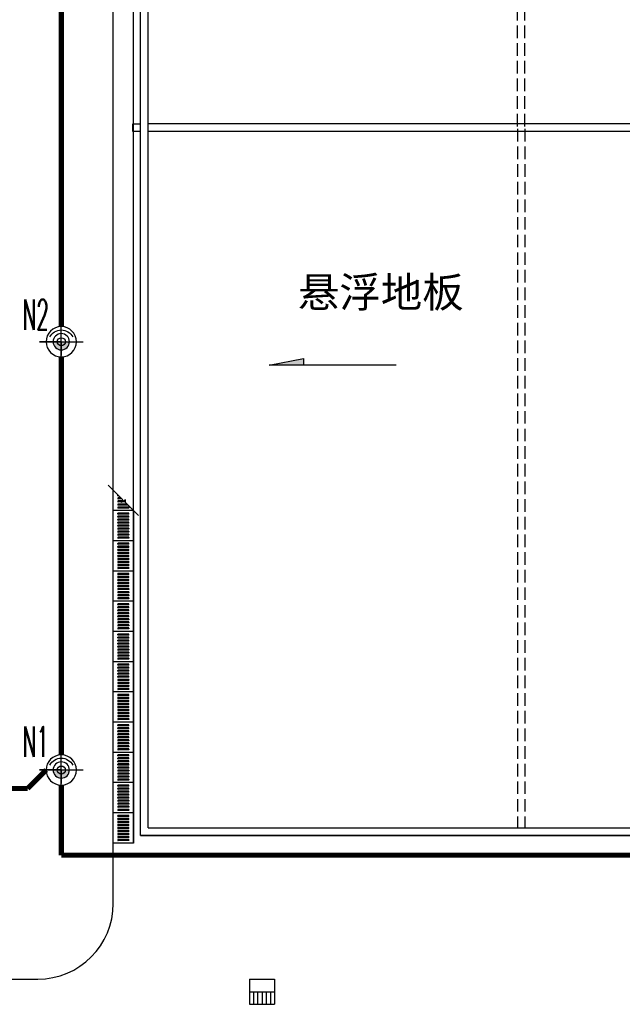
# Model space of a CAD drawing. Extents: x -345179 to -55199, y 109828 to 309166.
# Tile 26 of 30: x -103669 to -91717, y 237304 to 256846. Entities that reach past the tile are written whole.
import ezdxf
from ezdxf.enums import TextEntityAlignment as Align

# ---------------------------------------------------------------- set-up
doc = ezdxf.new("R2010")
doc.units = 0
doc.header["$LTSCALE"] = 1000
doc.header["$MEASUREMENT"] = 0
doc.linetypes.add('DASH', pattern=[0.35, 0.25, -0.1])
doc.layers.get('0').update_dxf_attribs({"color": 252})
for name, color, linetype in [('A乔木图例', 252, 'Continuous'), ('PUB_DIM', 252, 'Continuous'), ('TEL_TEXT', 7, 'Continuous'), ('WIRE-照明', 1, 'Continuous'), ('体育设施', 252, 'Continuous'), ('图层1', 252, 'Continuous'), ('植物$0$灌木字', 252, 'Continuous'), ('灯', 3, 'Continuous')]:
    doc.layers.add(name, color=color, linetype=linetype)
doc.styles.add('_TEL_DIM', font='SIMPLEX.shx', dxfattribs={"width": 0.6, "height": 3.5, "bigfont": 'HZTXT.shx'})
doc.styles.add('黑体字', font='simhei_1.ttf')

# ---------------------------------------------------------------- blocks, each defined once
blk = doc.blocks.new('A$C63707C13')
at = {"layer": '灯'}
h = blk.add_hatch(color=256, dxfattribs=at)
h.paths.add_polyline_path([(453, 453), (622, 453, 0.414214), (453, 622)])
h.paths.add_polyline_path([(453, 284, 0.414214), (622, 453), (453, 453)])
for p, q in [((453, 453), (453, 906)), ((453, 906), (453, 0)), ((906, 453), (0, 453)), ((453, 453), (736, 453))]:
    blk.add_line(p, q, dxfattribs=at)
for radius in [315, 169]:
    blk.add_circle((453, 453), radius, dxfattribs=at)
for start, end in [(116.8318, 180), (180, 243.1682)]:
    blk.add_arc((473, 453), 266, start, end, dxfattribs=at)

msp = doc.modelspace()

# ---------------------------------------------------------------- hatches: boundary and pattern name
at = {"layer": 'PUB_DIM'}
msp.add_hatch(color=256, dxfattribs=at).paths.add_polyline_path([(-98040, 249992), (-98040, 250121), (-98721, 249992)])

# ---------------------------------------------------------------- linework, layer by layer
for p, q in [((-101812, 240504), (-101812, 269449)), ((-101412, 240504), (-101412, 269449)), ((-101912, 247605), (-101622, 247315)), ((-101722, 247399), (-101722, 247409)), ((-101722, 247349), (-101722, 247339)), ((-101722, 247349), (-101722, 247339)), ((-101722, 247289), (-101722, 247279)), ((-101722, 247229), (-101722, 247219)), ((-101701, 247394), (-101717, 247394)), ((-101661, 247354), (-101717, 247354)), ((-101661, 247354), (-101717, 247354)), ((-101641, 247334), (-101717, 247334)), ((-101641, 247334), (-101717, 247334)), ((-101632, 247294), (-101717, 247294)), ((-101642, 247274), (-101717, 247274)), ((-101541, 247234), (-101717, 247234)), ((-101521, 247214), (-101717, 247214)), ((-101647, 247265), (-101622, 247315)), ((-101572, 247315), (-101647, 247265)), ((-101572, 247274), (-101632, 247274)), ((-101572, 247294), (-101602, 247294)), ((-101572, 247265), (-101572, 247315)), ((-101572, 247265), (-101312, 247005)), ((-101412, 247104), (-101812, 247104)), ((-101812, 246504), (-101812, 247104)), ((-101722, 247169), (-101722, 247159)), ((-101722, 247039), (-101722, 247049)), ((-101507, 247174), (-101717, 247174)), ((-101507, 247154), (-101717, 247154)), ((-101507, 247054), (-101717, 247054)), ((-101507, 247034), (-101717, 247034)), ((-101502, 247169), (-101502, 247159)), ((-101502, 247039), (-101502, 247049)), ((-101412, 247104), (-101412, 246504)), ((-101722, 246979), (-101722, 246989)), ((-101722, 246919), (-101722, 246929)), ((-101722, 246859), (-101722, 246869)), ((-101722, 246859), (-101722, 246869)), ((-101507, 246994), (-101717, 246994)), ((-101507, 246974), (-101717, 246974)), ((-101507, 246934), (-101717, 246934)), ((-101507, 246914), (-101717, 246914)), ((-101507, 246874), (-101717, 246874)), ((-101507, 246874), (-101717, 246874)), ((-101507, 246854), (-101717, 246854)), ((-101507, 246854), (-101717, 246854)), ((-101502, 246979), (-101502, 246989)), ((-101502, 246919), (-101502, 246929)), ((-101502, 246859), (-101502, 246869)), ((-101502, 246859), (-101502, 246869)), ((-101722, 246799), (-101722, 246809)), ((-101722, 246749), (-101722, 246739)), ((-101722, 246749), (-101722, 246739)), ((-101722, 246689), (-101722, 246679)), ((-101722, 246629), (-101722, 246619)), ((-101507, 246814), (-101717, 246814)), ((-101507, 246794), (-101717, 246794)), ((-101507, 246754), (-101717, 246754)), ((-101507, 246754), (-101717, 246754)), ((-101507, 246734), (-101717, 246734)), ((-101507, 246734), (-101717, 246734)), ((-101507, 246694), (-101717, 246694)), ((-101507, 246674), (-101717, 246674)), ((-101507, 246634), (-101717, 246634)), ((-101502, 246799), (-101502, 246809)), ((-101502, 246749), (-101502, 246739)), ((-101502, 246749), (-101502, 246739)), ((-101502, 246689), (-101502, 246679)), ((-101502, 246629), (-101502, 246619)), ((-101412, 246504), (-101812, 246504)), ((-101412, 246504), (-101812, 246504)), ((-101412, 246504), (-101812, 246504)), ((-101812, 245904), (-101812, 246504)), ((-101722, 246569), (-101722, 246559)), ((-101722, 246439), (-101722, 246449)), ((-101507, 246614), (-101717, 246614)), ((-101507, 246574), (-101717, 246574)), ((-101507, 246554), (-101717, 246554)), ((-101507, 246454), (-101717, 246454)), ((-101507, 246434), (-101717, 246434)), ((-101502, 246569), (-101502, 246559)), ((-101502, 246439), (-101502, 246449)), ((-101412, 246504), (-101412, 245904)), ((-101722, 246379), (-101722, 246389)), ((-101722, 246319), (-101722, 246329)), ((-101722, 246259), (-101722, 246269)), ((-101722, 246259), (-101722, 246269)), ((-101507, 246394), (-101717, 246394)), ((-101507, 246374), (-101717, 246374)), ((-101507, 246334), (-101717, 246334)), ((-101507, 246314), (-101717, 246314)), ((-101507, 246274), (-101717, 246274)), ((-101507, 246274), (-101717, 246274)), ((-101507, 246254), (-101717, 246254)), ((-101507, 246254), (-101717, 246254)), ((-101502, 246379), (-101502, 246389)), ((-101502, 246319), (-101502, 246329)), ((-101502, 246259), (-101502, 246269)), ((-101502, 246259), (-101502, 246269)), ((-101722, 246199), (-101722, 246209)), ((-101722, 246149), (-101722, 246139)), ((-101722, 246149), (-101722, 246139)), ((-101722, 246089), (-101722, 246079)), ((-101507, 246214), (-101717, 246214)), ((-101507, 246194), (-101717, 246194)), ((-101507, 246154), (-101717, 246154)), ((-101507, 246154), (-101717, 246154)), ((-101507, 246134), (-101717, 246134)), ((-101507, 246134), (-101717, 246134)), ((-101507, 246094), (-101717, 246094)), ((-101507, 246074), (-101717, 246074)), ((-101502, 246199), (-101502, 246209)), ((-101502, 246149), (-101502, 246139)), ((-101502, 246149), (-101502, 246139)), ((-101502, 246089), (-101502, 246079)), ((-101412, 245904), (-101812, 245904)), ((-101412, 245904), (-101812, 245904)), ((-101412, 245904), (-101812, 245904)), ((-101812, 245304), (-101812, 245904)), ((-101722, 246029), (-101722, 246019)), ((-101722, 245969), (-101722, 245959)), ((-101722, 245839), (-101722, 245849)), ((-101507, 246034), (-101717, 246034)), ((-101507, 246014), (-101717, 246014)), ((-101507, 245974), (-101717, 245974)), ((-101507, 245954), (-101717, 245954)), ((-101507, 245854), (-101717, 245854)), ((-101502, 246029), (-101502, 246019)), ((-101502, 245969), (-101502, 245959)), ((-101502, 245839), (-101502, 245849)), ((-101412, 245904), (-101412, 245304)), ((-101722, 245779), (-101722, 245789)), ((-101722, 245719), (-101722, 245729)), ((-101722, 245659), (-101722, 245669)), ((-101722, 245659), (-101722, 245669)), ((-101507, 245834), (-101717, 245834)), ((-101507, 245794), (-101717, 245794)), ((-101507, 245774), (-101717, 245774)), ((-101507, 245734), (-101717, 245734)), ((-101507, 245714), (-101717, 245714)), ((-101507, 245674), (-101717, 245674)), ((-101507, 245674), (-101717, 245674)), ((-101507, 245654), (-101717, 245654)), ((-101507, 245654), (-101717, 245654)), ((-101502, 245779), (-101502, 245789)), ((-101502, 245719), (-101502, 245729)), ((-101502, 245659), (-101502, 245669)), ((-101502, 245659), (-101502, 245669)), ((-101722, 245599), (-101722, 245609)), ((-101722, 245549), (-101722, 245539)), ((-101722, 245549), (-101722, 245539)), ((-101722, 245489), (-101722, 245479)), ((-101507, 245614), (-101717, 245614)), ((-101507, 245594), (-101717, 245594)), ((-101507, 245554), (-101717, 245554)), ((-101507, 245554), (-101717, 245554)), ((-101507, 245534), (-101717, 245534)), ((-101507, 245534), (-101717, 245534)), ((-101507, 245494), (-101717, 245494)), ((-101507, 245474), (-101717, 245474)), ((-101502, 245599), (-101502, 245609)), ((-101502, 245549), (-101502, 245539)), ((-101502, 245549), (-101502, 245539)), ((-101502, 245489), (-101502, 245479)), ((-101412, 245304), (-101812, 245304)), ((-101412, 245304), (-101812, 245304)), ((-101412, 245304), (-101812, 245304)), ((-101812, 244704), (-101812, 245304)), ((-101722, 245429), (-101722, 245419)), ((-101722, 245369), (-101722, 245359)), ((-101507, 245434), (-101717, 245434)), ((-101507, 245414), (-101717, 245414)), ((-101507, 245374), (-101717, 245374)), ((-101507, 245354), (-101717, 245354)), ((-101507, 245254), (-101717, 245254)), ((-101502, 245429), (-101502, 245419)), ((-101502, 245369), (-101502, 245359)), ((-101412, 245304), (-101412, 244704)), ((-101722, 245239), (-101722, 245249)), ((-101722, 245179), (-101722, 245189)), ((-101722, 245119), (-101722, 245129)), ((-101722, 245059), (-101722, 245069)), ((-101722, 245059), (-101722, 245069)), ((-101507, 245234), (-101717, 245234)), ((-101507, 245194), (-101717, 245194)), ((-101507, 245174), (-101717, 245174)), ((-101507, 245134), (-101717, 245134)), ((-101507, 245114), (-101717, 245114)), ((-101507, 245074), (-101717, 245074)), ((-101507, 245074), (-101717, 245074)), ((-101502, 245239), (-101502, 245249)), ((-101502, 245179), (-101502, 245189)), ((-101502, 245119), (-101502, 245129)), ((-101502, 245059), (-101502, 245069)), ((-101502, 245059), (-101502, 245069)), ((-101722, 244999), (-101722, 245009)), ((-101722, 244949), (-101722, 244939)), ((-101722, 244949), (-101722, 244939)), ((-101722, 244889), (-101722, 244879)), ((-101507, 245054), (-101717, 245054)), ((-101507, 245054), (-101717, 245054)), ((-101507, 245014), (-101717, 245014)), ((-101507, 244994), (-101717, 244994)), ((-101507, 244954), (-101717, 244954)), ((-101507, 244954), (-101717, 244954)), ((-101507, 244934), (-101717, 244934)), ((-101507, 244934), (-101717, 244934)), ((-101507, 244894), (-101717, 244894)), ((-101507, 244874), (-101717, 244874)), ((-101502, 244999), (-101502, 245009)), ((-101502, 244949), (-101502, 244939)), ((-101502, 244949), (-101502, 244939)), ((-101502, 244889), (-101502, 244879)), ((-101412, 244704), (-101812, 244704)), ((-101412, 244704), (-101812, 244704)), ((-101412, 244704), (-101812, 244704)), ((-101812, 244104), (-101812, 244704)), ((-101722, 244829), (-101722, 244819)), ((-101722, 244769), (-101722, 244759)), ((-101507, 244834), (-101717, 244834)), ((-101507, 244814), (-101717, 244814)), ((-101507, 244774), (-101717, 244774)), ((-101507, 244754), (-101717, 244754)), ((-101502, 244829), (-101502, 244819)), ((-101502, 244769), (-101502, 244759)), ((-101412, 244704), (-101412, 244104)), ((-101722, 244639), (-101722, 244649)), ((-101722, 244579), (-101722, 244589)), ((-101722, 244519), (-101722, 244529)), ((-101507, 244654), (-101717, 244654)), ((-101507, 244634), (-101717, 244634)), ((-101507, 244594), (-101717, 244594)), ((-101507, 244574), (-101717, 244574)), ((-101507, 244534), (-101717, 244534)), ((-101507, 244514), (-101717, 244514)), ((-101507, 244474), (-101717, 244474)), ((-101507, 244474), (-101717, 244474)), ((-101502, 244639), (-101502, 244649)), ((-101502, 244579), (-101502, 244589)), ((-101502, 244519), (-101502, 244529)), ((-101722, 244459), (-101722, 244469)), ((-101722, 244459), (-101722, 244469)), ((-101722, 244399), (-101722, 244409)), ((-101722, 244349), (-101722, 244339)), ((-101722, 244349), (-101722, 244339)), ((-101722, 244289), (-101722, 244279)), ((-101507, 244454), (-101717, 244454)), ((-101507, 244454), (-101717, 244454)), ((-101507, 244414), (-101717, 244414)), ((-101507, 244394), (-101717, 244394)), ((-101507, 244354), (-101717, 244354)), ((-101507, 244354), (-101717, 244354)), ((-101507, 244334), (-101717, 244334)), ((-101507, 244334), (-101717, 244334)), ((-101507, 244294), (-101717, 244294)), ((-101502, 244459), (-101502, 244469)), ((-101502, 244459), (-101502, 244469)), ((-101502, 244399), (-101502, 244409)), ((-101502, 244349), (-101502, 244339)), ((-101502, 244349), (-101502, 244339)), ((-101502, 244289), (-101502, 244279)), ((-101412, 244104), (-101812, 244104)), ((-101412, 244104), (-101812, 244104)), ((-101412, 244104), (-101812, 244104)), ((-101812, 243504), (-101812, 244104)), ((-101722, 244229), (-101722, 244219)), ((-101722, 244169), (-101722, 244159)), ((-101507, 244274), (-101717, 244274)), ((-101507, 244234), (-101717, 244234)), ((-101507, 244214), (-101717, 244214)), ((-101507, 244174), (-101717, 244174)), ((-101507, 244154), (-101717, 244154)), ((-101502, 244229), (-101502, 244219)), ((-101502, 244169), (-101502, 244159)), ((-101412, 244104), (-101412, 243504)), ((-101722, 244039), (-101722, 244049)), ((-101722, 243979), (-101722, 243989)), ((-101722, 243919), (-101722, 243929)), ((-101507, 244054), (-101717, 244054)), ((-101507, 244034), (-101717, 244034)), ((-101507, 243994), (-101717, 243994)), ((-101507, 243974), (-101717, 243974)), ((-101507, 243934), (-101717, 243934)), ((-101507, 243914), (-101717, 243914)), ((-101502, 244039), (-101502, 244049)), ((-101502, 243979), (-101502, 243989)), ((-101502, 243919), (-101502, 243929)), ((-101722, 243859), (-101722, 243869)), ((-101722, 243859), (-101722, 243869)), ((-101722, 243799), (-101722, 243809)), ((-101722, 243749), (-101722, 243739)), ((-101722, 243749), (-101722, 243739)), ((-101507, 243874), (-101717, 243874)), ((-101507, 243874), (-101717, 243874)), ((-101507, 243854), (-101717, 243854)), ((-101507, 243854), (-101717, 243854)), ((-101507, 243814), (-101717, 243814)), ((-101507, 243794), (-101717, 243794)), ((-101507, 243754), (-101717, 243754)), ((-101507, 243754), (-101717, 243754)), ((-101507, 243734), (-101717, 243734)), ((-101507, 243734), (-101717, 243734)), ((-101507, 243694), (-101717, 243694)), ((-101502, 243859), (-101502, 243869)), ((-101502, 243859), (-101502, 243869)), ((-101502, 243799), (-101502, 243809)), ((-101502, 243749), (-101502, 243739)), ((-101502, 243749), (-101502, 243739)), ((-101412, 243504), (-101812, 243504)), ((-101412, 243504), (-101812, 243504)), ((-101412, 243504), (-101812, 243504)), ((-101812, 242904), (-101812, 243504)), ((-101722, 243689), (-101722, 243679)), ((-101722, 243629), (-101722, 243619)), ((-101722, 243569), (-101722, 243559)), ((-101507, 243674), (-101717, 243674)), ((-101507, 243634), (-101717, 243634)), ((-101507, 243614), (-101717, 243614)), ((-101507, 243574), (-101717, 243574)), ((-101507, 243554), (-101717, 243554)), ((-101502, 243689), (-101502, 243679)), ((-101502, 243629), (-101502, 243619)), ((-101502, 243569), (-101502, 243559)), ((-101412, 243504), (-101412, 242904)), ((-101722, 243439), (-101722, 243449)), ((-101722, 243379), (-101722, 243389)), ((-101722, 243319), (-101722, 243329)), ((-101507, 243454), (-101717, 243454)), ((-101507, 243434), (-101717, 243434)), ((-101507, 243394), (-101717, 243394)), ((-101507, 243374), (-101717, 243374)), ((-101507, 243334), (-101717, 243334)), ((-101507, 243314), (-101717, 243314)), ((-101502, 243439), (-101502, 243449)), ((-101502, 243379), (-101502, 243389)), ((-101502, 243319), (-101502, 243329)), ((-101722, 243259), (-101722, 243269)), ((-101722, 243259), (-101722, 243269)), ((-101722, 243199), (-101722, 243209)), ((-101722, 243149), (-101722, 243139)), ((-101722, 243149), (-101722, 243139)), ((-101507, 243274), (-101717, 243274)), ((-101507, 243274), (-101717, 243274)), ((-101507, 243254), (-101717, 243254)), ((-101507, 243254), (-101717, 243254)), ((-101507, 243214), (-101717, 243214)), ((-101507, 243194), (-101717, 243194)), ((-101507, 243154), (-101717, 243154)), ((-101507, 243154), (-101717, 243154)), ((-101507, 243134), (-101717, 243134)), ((-101507, 243134), (-101717, 243134)), ((-101502, 243259), (-101502, 243269)), ((-101502, 243259), (-101502, 243269)), ((-101502, 243199), (-101502, 243209)), ((-101502, 243149), (-101502, 243139)), ((-101502, 243149), (-101502, 243139)), ((-101722, 243089), (-101722, 243079)), ((-101722, 243029), (-101722, 243019)), ((-101722, 242969), (-101722, 242959)), ((-101507, 243094), (-101717, 243094)), ((-101507, 243074), (-101717, 243074)), ((-101507, 243034), (-101717, 243034)), ((-101507, 243014), (-101717, 243014)), ((-101507, 242974), (-101717, 242974)), ((-101507, 242954), (-101717, 242954)), ((-101502, 243089), (-101502, 243079)), ((-101502, 243029), (-101502, 243019)), ((-101502, 242969), (-101502, 242959)), ((-101412, 242904), (-101812, 242904)), ((-101412, 242904), (-101812, 242904)), ((-101412, 242904), (-101812, 242904)), ((-101812, 242304), (-101812, 242904)), ((-101722, 242839), (-101722, 242849)), ((-101722, 242779), (-101722, 242789)), ((-101722, 242719), (-101722, 242729)), ((-101507, 242854), (-101717, 242854)), ((-101507, 242834), (-101717, 242834)), ((-101507, 242794), (-101717, 242794)), ((-101507, 242774), (-101717, 242774)), ((-101507, 242734), (-101717, 242734)), ((-101507, 242714), (-101717, 242714)), ((-101502, 242839), (-101502, 242849)), ((-101502, 242779), (-101502, 242789)), ((-101502, 242719), (-101502, 242729)), ((-101412, 242904), (-101412, 242304)), ((-101722, 242659), (-101722, 242669)), ((-101722, 242659), (-101722, 242669)), ((-101722, 242599), (-101722, 242609)), ((-101722, 242549), (-101722, 242539)), ((-101722, 242549), (-101722, 242539)), ((-101507, 242674), (-101717, 242674)), ((-101507, 242674), (-101717, 242674)), ((-101507, 242654), (-101717, 242654)), ((-101507, 242654), (-101717, 242654)), ((-101507, 242614), (-101717, 242614)), ((-101507, 242594), (-101717, 242594)), ((-101507, 242554), (-101717, 242554)), ((-101507, 242554), (-101717, 242554)), ((-101507, 242534), (-101717, 242534)), ((-101507, 242534), (-101717, 242534)), ((-101502, 242659), (-101502, 242669)), ((-101502, 242659), (-101502, 242669)), ((-101502, 242599), (-101502, 242609)), ((-101502, 242549), (-101502, 242539)), ((-101502, 242549), (-101502, 242539)), ((-101722, 242489), (-101722, 242479)), ((-101722, 242429), (-101722, 242419)), ((-101722, 242369), (-101722, 242359)), ((-101507, 242494), (-101717, 242494)), ((-101507, 242474), (-101717, 242474)), ((-101507, 242434), (-101717, 242434)), ((-101507, 242414), (-101717, 242414)), ((-101507, 242374), (-101717, 242374)), ((-101507, 242354), (-101717, 242354)), ((-101502, 242489), (-101502, 242479)), ((-101502, 242429), (-101502, 242419)), ((-101502, 242369), (-101502, 242359)), ((-101412, 242304), (-101812, 242304)), ((-101412, 242304), (-101812, 242304)), ((-101412, 242304), (-101812, 242304)), ((-101812, 241704), (-101812, 242304)), ((-101722, 242239), (-101722, 242249)), ((-101722, 242179), (-101722, 242189)), ((-101722, 242119), (-101722, 242129)), ((-101507, 242254), (-101717, 242254)), ((-101507, 242234), (-101717, 242234)), ((-101507, 242194), (-101717, 242194)), ((-101507, 242174), (-101717, 242174)), ((-101507, 242134), (-101717, 242134)), ((-101502, 242239), (-101502, 242249)), ((-101502, 242179), (-101502, 242189)), ((-101502, 242119), (-101502, 242129)), ((-101412, 242304), (-101412, 241704)), ((-101722, 242059), (-101722, 242069)), ((-101722, 242059), (-101722, 242069)), ((-101722, 241999), (-101722, 242009)), ((-101722, 241949), (-101722, 241939)), ((-101722, 241949), (-101722, 241939)), ((-101507, 242114), (-101717, 242114)), ((-101507, 242074), (-101717, 242074)), ((-101507, 242074), (-101717, 242074)), ((-101507, 242054), (-101717, 242054)), ((-101507, 242054), (-101717, 242054)), ((-101507, 242014), (-101717, 242014)), ((-101507, 241994), (-101717, 241994)), ((-101507, 241954), (-101717, 241954)), ((-101507, 241954), (-101717, 241954)), ((-101507, 241934), (-101717, 241934)), ((-101507, 241934), (-101717, 241934)), ((-101502, 242059), (-101502, 242069)), ((-101502, 242059), (-101502, 242069)), ((-101502, 241999), (-101502, 242009)), ((-101502, 241949), (-101502, 241939)), ((-101502, 241949), (-101502, 241939)), ((-101722, 241889), (-101722, 241879)), ((-101722, 241829), (-101722, 241819)), ((-101722, 241769), (-101722, 241759)), ((-101507, 241894), (-101717, 241894)), ((-101507, 241874), (-101717, 241874)), ((-101507, 241834), (-101717, 241834)), ((-101507, 241814), (-101717, 241814)), ((-101507, 241774), (-101717, 241774)), ((-101507, 241754), (-101717, 241754)), ((-101502, 241889), (-101502, 241879)), ((-101502, 241829), (-101502, 241819)), ((-101502, 241769), (-101502, 241759)), ((-101412, 241704), (-101812, 241704)), ((-101412, 241704), (-101812, 241704)), ((-101412, 241704), (-101812, 241704)), ((-101812, 241104), (-101812, 241704)), ((-101722, 241639), (-101722, 241649)), ((-101722, 241579), (-101722, 241589)), ((-101507, 241654), (-101717, 241654)), ((-101507, 241634), (-101717, 241634)), ((-101507, 241594), (-101717, 241594)), ((-101507, 241574), (-101717, 241574)), ((-101502, 241639), (-101502, 241649)), ((-101502, 241579), (-101502, 241589)), ((-101412, 241704), (-101412, 241104)), ((-101722, 241519), (-101722, 241529)), ((-101722, 241459), (-101722, 241469)), ((-101722, 241459), (-101722, 241469)), ((-101722, 241399), (-101722, 241409)), ((-101722, 241349), (-101722, 241339)), ((-101722, 241349), (-101722, 241339)), ((-101507, 241534), (-101717, 241534)), ((-101507, 241514), (-101717, 241514)), ((-101507, 241474), (-101717, 241474)), ((-101507, 241474), (-101717, 241474)), ((-101507, 241454), (-101717, 241454)), ((-101507, 241454), (-101717, 241454)), ((-101507, 241414), (-101717, 241414)), ((-101507, 241394), (-101717, 241394)), ((-101507, 241354), (-101717, 241354)), ((-101507, 241354), (-101717, 241354)), ((-101502, 241519), (-101502, 241529)), ((-101502, 241459), (-101502, 241469)), ((-101502, 241459), (-101502, 241469)), ((-101502, 241399), (-101502, 241409)), ((-101502, 241349), (-101502, 241339)), ((-101502, 241349), (-101502, 241339)), ((-101722, 241289), (-101722, 241279)), ((-101722, 241229), (-101722, 241219)), ((-101722, 241169), (-101722, 241159)), ((-101507, 241334), (-101717, 241334)), ((-101507, 241334), (-101717, 241334)), ((-101507, 241294), (-101717, 241294)), ((-101507, 241274), (-101717, 241274)), ((-101507, 241234), (-101717, 241234)), ((-101507, 241214), (-101717, 241214)), ((-101507, 241174), (-101717, 241174)), ((-101507, 241154), (-101717, 241154)), ((-101502, 241289), (-101502, 241279)), ((-101502, 241229), (-101502, 241219)), ((-101502, 241169), (-101502, 241159)), ((-101412, 241104), (-101812, 241104)), ((-101412, 241104), (-101812, 241104)), ((-101412, 241104), (-101812, 241104)), ((-101812, 240504), (-101812, 241104)), ((-101722, 241039), (-101722, 241049)), ((-101722, 240979), (-101722, 240989)), ((-101507, 241054), (-101717, 241054)), ((-101507, 241034), (-101717, 241034)), ((-101507, 240994), (-101717, 240994)), ((-101507, 240974), (-101717, 240974)), ((-101502, 241039), (-101502, 241049)), ((-101502, 240979), (-101502, 240989)), ((-101412, 241104), (-101412, 240504)), ((-101722, 240919), (-101722, 240929)), ((-101722, 240859), (-101722, 240869)), ((-101722, 240859), (-101722, 240869)), ((-101722, 240799), (-101722, 240809)), ((-101507, 240934), (-101717, 240934)), ((-101507, 240914), (-101717, 240914)), ((-101507, 240874), (-101717, 240874)), ((-101507, 240874), (-101717, 240874)), ((-101507, 240854), (-101717, 240854)), ((-101507, 240854), (-101717, 240854)), ((-101507, 240814), (-101717, 240814)), ((-101507, 240794), (-101717, 240794)), ((-101502, 240919), (-101502, 240929)), ((-101502, 240859), (-101502, 240869)), ((-101502, 240859), (-101502, 240869)), ((-101502, 240799), (-101502, 240809)), ((-101722, 240749), (-101722, 240739)), ((-101722, 240749), (-101722, 240739)), ((-101722, 240689), (-101722, 240679)), ((-101722, 240629), (-101722, 240619)), ((-101722, 240569), (-101722, 240559)), ((-101507, 240754), (-101717, 240754)), ((-101507, 240754), (-101717, 240754)), ((-101507, 240734), (-101717, 240734)), ((-101507, 240734), (-101717, 240734)), ((-101507, 240694), (-101717, 240694)), ((-101507, 240674), (-101717, 240674)), ((-101507, 240634), (-101717, 240634)), ((-101507, 240614), (-101717, 240614)), ((-101507, 240574), (-101717, 240574)), ((-101502, 240749), (-101502, 240739)), ((-101502, 240749), (-101502, 240739)), ((-101502, 240689), (-101502, 240679)), ((-101502, 240629), (-101502, 240619)), ((-101502, 240569), (-101502, 240559)), ((-101412, 240504), (-101812, 240504)), ((-101812, 240504), (-101812, 240504)), ((-101507, 240554), (-101717, 240554)), ((-101412, 240504), (-101672, 240504)), ((-101412, 240504), (-101672, 240504)), ((-101412, 240504), (-101412, 240504)), ((-99112, 237804), (-99112, 237304)), ((-99112, 237804), (-98612, 237804)), ((-98612, 237804), (-98612, 237304)), ((-99112, 237554), (-98612, 237554)), ((-99030, 237554), (-99030, 237304)), ((-98949, 237554), (-98949, 237304)), ((-98862, 237554), (-98862, 237304)), ((-98779, 237554), (-98779, 237304)), ((-98696, 237554), (-98696, 237304)), ((-99112, 237304), (-98612, 237304))]:
    msp.add_line(p, q)
for centre in [(-102843, 250455), (-102843, 241954)]:
    msp.add_circle(centre, 80)
for centre, start, end in [((-101717, 247409), 130.9452, 180), ((-101717, 247399), 180, 270), ((-101717, 247349), 90, 180), ((-101717, 247349), 90, 180), ((-101717, 247339), 180, 270), ((-101717, 247339), 180, 270), ((-101717, 247289), 90, 180), ((-101717, 247279), 180, 270), ((-101717, 247229), 90, 180), ((-101717, 247219), 180, 270), ((-101717, 247169), 90, 180), ((-101717, 247159), 180, 270), ((-101717, 247049), 90, 180), ((-101717, 247039), 180, 270), ((-101507, 247169), 0, 90), ((-101507, 247159), 270, 0), ((-101507, 247049), 0, 90), ((-101507, 247039), 270, 0), ((-101717, 246989), 90, 180), ((-101717, 246979), 180, 270), ((-101717, 246929), 90, 180), ((-101717, 246919), 180, 270), ((-101717, 246869), 90, 180), ((-101717, 246869), 90, 180), ((-101717, 246859), 180, 270), ((-101717, 246859), 180, 270), ((-101507, 246989), 0, 90), ((-101507, 246979), 270, 0), ((-101507, 246929), 0, 90), ((-101507, 246919), 270, 0), ((-101507, 246869), 0, 90), ((-101507, 246869), 0, 90), ((-101507, 246859), 270, 0), ((-101507, 246859), 270, 0), ((-101717, 246809), 90, 180), ((-101717, 246799), 180, 270), ((-101717, 246749), 90, 180), ((-101717, 246749), 90, 180), ((-101717, 246739), 180, 270), ((-101717, 246739), 180, 270), ((-101717, 246689), 90, 180), ((-101717, 246679), 180, 270), ((-101717, 246629), 90, 180), ((-101507, 246809), 0, 90), ((-101507, 246799), 270, 0), ((-101507, 246749), 0, 90), ((-101507, 246749), 0, 90), ((-101507, 246739), 270, 0), ((-101507, 246739), 270, 0), ((-101507, 246689), 0, 90), ((-101507, 246679), 270, 0), ((-101507, 246629), 0, 90), ((-101717, 246619), 180, 270), ((-101717, 246569), 90, 180), ((-101717, 246559), 180, 270), ((-101717, 246449), 90, 180), ((-101717, 246439), 180, 270), ((-101507, 246619), 270, 0), ((-101507, 246569), 0, 90), ((-101507, 246559), 270, 0), ((-101507, 246449), 0, 90), ((-101507, 246439), 270, 0), ((-101717, 246389), 90, 180), ((-101717, 246379), 180, 270), ((-101717, 246329), 90, 180), ((-101717, 246319), 180, 270), ((-101717, 246269), 90, 180), ((-101717, 246269), 90, 180), ((-101717, 246259), 180, 270), ((-101717, 246259), 180, 270), ((-101507, 246389), 0, 90), ((-101507, 246379), 270, 0), ((-101507, 246329), 0, 90), ((-101507, 246319), 270, 0), ((-101507, 246269), 0, 90), ((-101507, 246269), 0, 90), ((-101507, 246259), 270, 0), ((-101507, 246259), 270, 0), ((-101717, 246209), 90, 180), ((-101717, 246199), 180, 270), ((-101717, 246149), 90, 180), ((-101717, 246149), 90, 180), ((-101717, 246139), 180, 270), ((-101717, 246139), 180, 270), ((-101717, 246089), 90, 180), ((-101717, 246079), 180, 270), ((-101507, 246209), 0, 90), ((-101507, 246199), 270, 0), ((-101507, 246149), 0, 90), ((-101507, 246149), 0, 90), ((-101507, 246139), 270, 0), ((-101507, 246139), 270, 0), ((-101507, 246089), 0, 90), ((-101507, 246079), 270, 0), ((-101717, 246029), 90, 180), ((-101717, 246019), 180, 270), ((-101717, 245969), 90, 180), ((-101717, 245959), 180, 270), ((-101717, 245849), 90, 180), ((-101717, 245839), 180, 270), ((-101507, 246029), 0, 90), ((-101507, 246019), 270, 0), ((-101507, 245969), 0, 90), ((-101507, 245959), 270, 0), ((-101507, 245849), 0, 90), ((-101507, 245839), 270, 0), ((-101717, 245789), 90, 180), ((-101717, 245779), 180, 270), ((-101717, 245729), 90, 180), ((-101717, 245719), 180, 270), ((-101717, 245669), 90, 180), ((-101717, 245669), 90, 180), ((-101717, 245659), 180, 270), ((-101717, 245659), 180, 270), ((-101507, 245789), 0, 90), ((-101507, 245779), 270, 0), ((-101507, 245729), 0, 90), ((-101507, 245719), 270, 0), ((-101507, 245669), 0, 90), ((-101507, 245669), 0, 90), ((-101507, 245659), 270, 0), ((-101507, 245659), 270, 0), ((-101717, 245609), 90, 180), ((-101717, 245599), 180, 270), ((-101717, 245549), 90, 180), ((-101717, 245549), 90, 180), ((-101717, 245539), 180, 270), ((-101717, 245539), 180, 270), ((-101717, 245489), 90, 180), ((-101717, 245479), 180, 270), ((-101507, 245609), 0, 90), ((-101507, 245599), 270, 0), ((-101507, 245549), 0, 90), ((-101507, 245549), 0, 90), ((-101507, 245539), 270, 0), ((-101507, 245539), 270, 0), ((-101507, 245489), 0, 90), ((-101507, 245479), 270, 0), ((-101717, 245429), 90, 180), ((-101717, 245419), 180, 270), ((-101717, 245369), 90, 180), ((-101717, 245359), 180, 270), ((-101717, 245249), 90, 180), ((-101507, 245429), 0, 90), ((-101507, 245419), 270, 0), ((-101507, 245369), 0, 90), ((-101507, 245359), 270, 0), ((-101507, 245249), 0, 90), ((-101717, 245239), 180, 270), ((-101717, 245189), 90, 180), ((-101717, 245179), 180, 270), ((-101717, 245129), 90, 180), ((-101717, 245119), 180, 270), ((-101717, 245069), 90, 180), ((-101717, 245069), 90, 180), ((-101717, 245059), 180, 270), ((-101717, 245059), 180, 270), ((-101507, 245239), 270, 0), ((-101507, 245189), 0, 90), ((-101507, 245179), 270, 0), ((-101507, 245129), 0, 90), ((-101507, 245119), 270, 0), ((-101507, 245069), 0, 90), ((-101507, 245069), 0, 90), ((-101507, 245059), 270, 0), ((-101507, 245059), 270, 0), ((-101717, 245009), 90, 180), ((-101717, 244999), 180, 270), ((-101717, 244949), 90, 180), ((-101717, 244949), 90, 180), ((-101717, 244939), 180, 270), ((-101717, 244939), 180, 270), ((-101717, 244889), 90, 180), ((-101717, 244879), 180, 270), ((-101507, 245009), 0, 90), ((-101507, 244999), 270, 0), ((-101507, 244949), 0, 90), ((-101507, 244949), 0, 90), ((-101507, 244939), 270, 0), ((-101507, 244939), 270, 0), ((-101507, 244889), 0, 90), ((-101507, 244879), 270, 0), ((-101717, 244829), 90, 180), ((-101717, 244819), 180, 270), ((-101717, 244769), 90, 180), ((-101717, 244759), 180, 270), ((-101507, 244829), 0, 90), ((-101507, 244819), 270, 0), ((-101507, 244769), 0, 90), ((-101507, 244759), 270, 0), ((-101717, 244649), 90, 180), ((-101717, 244639), 180, 270), ((-101717, 244589), 90, 180), ((-101717, 244579), 180, 270), ((-101717, 244529), 90, 180), ((-101717, 244519), 180, 270), ((-101717, 244469), 90, 180), ((-101717, 244469), 90, 180), ((-101507, 244649), 0, 90), ((-101507, 244639), 270, 0), ((-101507, 244589), 0, 90), ((-101507, 244579), 270, 0), ((-101507, 244529), 0, 90), ((-101507, 244519), 270, 0), ((-101507, 244469), 0, 90), ((-101507, 244469), 0, 90), ((-101717, 244459), 180, 270), ((-101717, 244459), 180, 270), ((-101717, 244409), 90, 180), ((-101717, 244399), 180, 270), ((-101717, 244349), 90, 180), ((-101717, 244349), 90, 180), ((-101717, 244339), 180, 270), ((-101717, 244339), 180, 270), ((-101717, 244289), 90, 180), ((-101717, 244279), 180, 270), ((-101507, 244459), 270, 0), ((-101507, 244459), 270, 0), ((-101507, 244409), 0, 90), ((-101507, 244399), 270, 0), ((-101507, 244349), 0, 90), ((-101507, 244349), 0, 90), ((-101507, 244339), 270, 0), ((-101507, 244339), 270, 0), ((-101507, 244289), 0, 90), ((-101507, 244279), 270, 0), ((-101717, 244229), 90, 180), ((-101717, 244219), 180, 270), ((-101717, 244169), 90, 180), ((-101717, 244159), 180, 270), ((-101507, 244229), 0, 90), ((-101507, 244219), 270, 0), ((-101507, 244169), 0, 90), ((-101507, 244159), 270, 0), ((-101717, 244049), 90, 180), ((-101717, 244039), 180, 270), ((-101717, 243989), 90, 180), ((-101717, 243979), 180, 270), ((-101717, 243929), 90, 180), ((-101717, 243919), 180, 270), ((-101507, 244049), 0, 90), ((-101507, 244039), 270, 0), ((-101507, 243989), 0, 90), ((-101507, 243979), 270, 0), ((-101507, 243929), 0, 90), ((-101507, 243919), 270, 0), ((-101717, 243869), 90, 180), ((-101717, 243869), 90, 180), ((-101717, 243859), 180, 270), ((-101717, 243859), 180, 270), ((-101717, 243809), 90, 180), ((-101717, 243799), 180, 270), ((-101717, 243749), 90, 180), ((-101717, 243749), 90, 180), ((-101717, 243739), 180, 270), ((-101717, 243739), 180, 270), ((-101717, 243689), 90, 180), ((-101507, 243869), 0, 90), ((-101507, 243869), 0, 90), ((-101507, 243859), 270, 0), ((-101507, 243859), 270, 0), ((-101507, 243809), 0, 90), ((-101507, 243799), 270, 0), ((-101507, 243749), 0, 90), ((-101507, 243749), 0, 90), ((-101507, 243739), 270, 0), ((-101507, 243739), 270, 0), ((-101507, 243689), 0, 90), ((-101717, 243679), 180, 270), ((-101717, 243629), 90, 180), ((-101717, 243619), 180, 270), ((-101717, 243569), 90, 180), ((-101717, 243559), 180, 270), ((-101507, 243679), 270, 0), ((-101507, 243629), 0, 90), ((-101507, 243619), 270, 0), ((-101507, 243569), 0, 90), ((-101507, 243559), 270, 0), ((-101717, 243449), 90, 180), ((-101717, 243439), 180, 270), ((-101717, 243389), 90, 180), ((-101717, 243379), 180, 270), ((-101717, 243329), 90, 180), ((-101717, 243319), 180, 270), ((-101507, 243449), 0, 90), ((-101507, 243439), 270, 0), ((-101507, 243389), 0, 90), ((-101507, 243379), 270, 0), ((-101507, 243329), 0, 90), ((-101507, 243319), 270, 0), ((-101717, 243269), 90, 180), ((-101717, 243269), 90, 180), ((-101717, 243259), 180, 270), ((-101717, 243259), 180, 270), ((-101717, 243209), 90, 180), ((-101717, 243199), 180, 270), ((-101717, 243149), 90, 180), ((-101717, 243149), 90, 180), ((-101717, 243139), 180, 270), ((-101717, 243139), 180, 270), ((-101507, 243269), 0, 90), ((-101507, 243269), 0, 90), ((-101507, 243259), 270, 0), ((-101507, 243259), 270, 0), ((-101507, 243209), 0, 90), ((-101507, 243199), 270, 0), ((-101507, 243149), 0, 90), ((-101507, 243149), 0, 90), ((-101507, 243139), 270, 0), ((-101507, 243139), 270, 0), ((-101717, 243089), 90, 180), ((-101717, 243079), 180, 270), ((-101717, 243029), 90, 180), ((-101717, 243019), 180, 270), ((-101717, 242969), 90, 180), ((-101717, 242959), 180, 270), ((-101507, 243089), 0, 90), ((-101507, 243079), 270, 0), ((-101507, 243029), 0, 90), ((-101507, 243019), 270, 0), ((-101507, 242969), 0, 90), ((-101507, 242959), 270, 0), ((-101717, 242849), 90, 180), ((-101717, 242839), 180, 270), ((-101717, 242789), 90, 180), ((-101717, 242779), 180, 270), ((-101717, 242729), 90, 180), ((-101717, 242719), 180, 270), ((-101507, 242849), 0, 90), ((-101507, 242839), 270, 0), ((-101507, 242789), 0, 90), ((-101507, 242779), 270, 0), ((-101507, 242729), 0, 90), ((-101507, 242719), 270, 0), ((-101717, 242669), 90, 180), ((-101717, 242669), 90, 180), ((-101717, 242659), 180, 270), ((-101717, 242659), 180, 270), ((-101717, 242609), 90, 180), ((-101717, 242599), 180, 270), ((-101717, 242549), 90, 180), ((-101717, 242549), 90, 180), ((-101717, 242539), 180, 270), ((-101717, 242539), 180, 270), ((-101507, 242669), 0, 90), ((-101507, 242669), 0, 90), ((-101507, 242659), 270, 0), ((-101507, 242659), 270, 0), ((-101507, 242609), 0, 90), ((-101507, 242599), 270, 0), ((-101507, 242549), 0, 90), ((-101507, 242549), 0, 90), ((-101507, 242539), 270, 0), ((-101507, 242539), 270, 0), ((-101717, 242489), 90, 180), ((-101717, 242479), 180, 270), ((-101717, 242429), 90, 180), ((-101717, 242419), 180, 270), ((-101717, 242369), 90, 180), ((-101717, 242359), 180, 270), ((-101507, 242489), 0, 90), ((-101507, 242479), 270, 0), ((-101507, 242429), 0, 90), ((-101507, 242419), 270, 0), ((-101507, 242369), 0, 90), ((-101507, 242359), 270, 0), ((-101717, 242249), 90, 180), ((-101717, 242239), 180, 270), ((-101717, 242189), 90, 180), ((-101717, 242179), 180, 270), ((-101717, 242129), 90, 180), ((-101507, 242249), 0, 90), ((-101507, 242239), 270, 0), ((-101507, 242189), 0, 90), ((-101507, 242179), 270, 0), ((-101507, 242129), 0, 90), ((-101717, 242119), 180, 270), ((-101717, 242069), 90, 180), ((-101717, 242069), 90, 180), ((-101717, 242059), 180, 270), ((-101717, 242059), 180, 270), ((-101717, 242009), 90, 180), ((-101717, 241999), 180, 270), ((-101717, 241949), 90, 180), ((-101717, 241949), 90, 180), ((-101717, 241939), 180, 270), ((-101717, 241939), 180, 270), ((-101507, 242119), 270, 0), ((-101507, 242069), 0, 90), ((-101507, 242069), 0, 90), ((-101507, 242059), 270, 0), ((-101507, 242059), 270, 0), ((-101507, 242009), 0, 90), ((-101507, 241999), 270, 0), ((-101507, 241949), 0, 90), ((-101507, 241949), 0, 90), ((-101507, 241939), 270, 0), ((-101507, 241939), 270, 0), ((-101717, 241889), 90, 180), ((-101717, 241879), 180, 270), ((-101717, 241829), 90, 180), ((-101717, 241819), 180, 270), ((-101717, 241769), 90, 180), ((-101717, 241759), 180, 270), ((-101507, 241889), 0, 90), ((-101507, 241879), 270, 0), ((-101507, 241829), 0, 90), ((-101507, 241819), 270, 0), ((-101507, 241769), 0, 90), ((-101507, 241759), 270, 0), ((-101717, 241649), 90, 180), ((-101717, 241639), 180, 270), ((-101717, 241589), 90, 180), ((-101717, 241579), 180, 270), ((-101507, 241649), 0, 90), ((-101507, 241639), 270, 0), ((-101507, 241589), 0, 90), ((-101507, 241579), 270, 0), ((-101717, 241529), 90, 180), ((-101717, 241519), 180, 270), ((-101717, 241469), 90, 180), ((-101717, 241469), 90, 180), ((-101717, 241459), 180, 270), ((-101717, 241459), 180, 270), ((-101717, 241409), 90, 180), ((-101717, 241399), 180, 270), ((-101717, 241349), 90, 180), ((-101717, 241349), 90, 180), ((-101507, 241529), 0, 90), ((-101507, 241519), 270, 0), ((-101507, 241469), 0, 90), ((-101507, 241469), 0, 90), ((-101507, 241459), 270, 0), ((-101507, 241459), 270, 0), ((-101507, 241409), 0, 90), ((-101507, 241399), 270, 0), ((-101507, 241349), 0, 90), ((-101507, 241349), 0, 90), ((-101717, 241339), 180, 270), ((-101717, 241339), 180, 270), ((-101717, 241289), 90, 180), ((-101717, 241279), 180, 270), ((-101717, 241229), 90, 180), ((-101717, 241219), 180, 270), ((-101717, 241169), 90, 180), ((-101717, 241159), 180, 270), ((-101507, 241339), 270, 0), ((-101507, 241339), 270, 0), ((-101507, 241289), 0, 90), ((-101507, 241279), 270, 0), ((-101507, 241229), 0, 90), ((-101507, 241219), 270, 0), ((-101507, 241169), 0, 90), ((-101507, 241159), 270, 0), ((-101717, 241049), 90, 180), ((-101717, 241039), 180, 270), ((-101717, 240989), 90, 180), ((-101717, 240979), 180, 270), ((-101507, 241049), 0, 90), ((-101507, 241039), 270, 0), ((-101507, 240989), 0, 90), ((-101507, 240979), 270, 0), ((-101717, 240929), 90, 180), ((-101717, 240919), 180, 270), ((-101717, 240869), 90, 180), ((-101717, 240869), 90, 180), ((-101717, 240859), 180, 270), ((-101717, 240859), 180, 270), ((-101717, 240809), 90, 180), ((-101717, 240799), 180, 270), ((-101507, 240929), 0, 90), ((-101507, 240919), 270, 0), ((-101507, 240869), 0, 90), ((-101507, 240869), 0, 90), ((-101507, 240859), 270, 0), ((-101507, 240859), 270, 0), ((-101507, 240809), 0, 90), ((-101507, 240799), 270, 0), ((-101717, 240749), 90, 180), ((-101717, 240749), 90, 180), ((-101717, 240739), 180, 270), ((-101717, 240739), 180, 270), ((-101717, 240689), 90, 180), ((-101717, 240679), 180, 270), ((-101717, 240629), 90, 180), ((-101717, 240619), 180, 270), ((-101717, 240569), 90, 180), ((-101507, 240749), 0, 90), ((-101507, 240749), 0, 90), ((-101507, 240739), 270, 0), ((-101507, 240739), 270, 0), ((-101507, 240689), 0, 90), ((-101507, 240679), 270, 0), ((-101507, 240629), 0, 90), ((-101507, 240619), 270, 0), ((-101507, 240569), 0, 90), ((-101717, 240559), 180, 270), ((-101507, 240559), 270, 0)]:
    msp.add_arc(centre, 5, start, end)
at = {"layer": 'A乔木图例'}
msp.add_line((-101812, 239304), (-101812, 251381), dxfattribs=at)
msp.add_arc((-103312, 239304), 1500, 270, 0, dxfattribs=at)
at = {"layer": 'PUB_DIM'}
for p, q in [((-98721, 249992), (-98040, 250121)), ((-96200, 249992), (-98721, 249992)), ((-98040, 250121), (-98040, 249992))]:
    msp.add_line(p, q, dxfattribs=at)
at = {"layer": 'WIRE-照明', "linetype": 'Continuous', "const_width": 100}
for points in [[(-102843, 250755), (-102843, 258654)], [(-102843, 242255), (-102843, 250154)], [(-103510, 241589), (-103144, 241955)], [(-107086, 241589), (-103510, 241589)], [(-102843, 240263), (-102843, 241654)], [(-102843, 240263), (-84722, 240263)]]:
    msp.add_lwpolyline(points, dxfattribs=at)
at = {"layer": '体育设施'}
for p, q in [((-101272, 240654), (-101272, 268754)), ((-101122, 240804), (-101122, 268604)), ((-101422, 254629), (-101422, 254779)), ((-101422, 254779), (-101272, 254779)), ((-86322, 254779), (-101122, 254779)), ((-101272, 254629), (-101422, 254629)), ((-86322, 254629), (-101122, 254629)), ((-101122, 240804), (-86322, 240804)), ((-86172, 240654), (-101272, 240654)), ((-101272, 240654), (-86172, 240654)), ((-101272, 240654), (-86172, 240654))]:
    msp.add_line(p, q, dxfattribs=at)
at = {"layer": '体育设施', "linetype": 'DASH'}
for p, q in [((-93797, 254729), (-93797, 268604)), ((-93647, 254729), (-93647, 268604)), ((-93797, 254679), (-93797, 240804)), ((-93647, 254679), (-93647, 240804))]:
    msp.add_line(p, q, dxfattribs=at)
at = {"layer": '图层1'}
msp.add_line((-109744, 237804), (-103312, 237804), dxfattribs=at)

# ---------------------------------------------------------------- block references
at = {"layer": '灯', "xscale": -0.9534047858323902, "yscale": 0.9534047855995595, "zscale": 0.9534047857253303, "rotation": 90}
for p in [(-102412, 250886), (-102412, 242387)]:
    msp.add_blockref('A$C63707C13', p, dxfattribs=at)

# ---------------------------------------------------------------- texts
at = {"layer": 'TEL_TEXT', "style": '_TEL_DIM', "width": 0.48}
for s, p in [('N2', (-103609, 250690)), ('N1', (-103609, 242218))]:
    msp.add_text(s, height=600, dxfattribs=at).set_placement(p)
at = {"layer": '植物$0$灌木字', "style": '黑体字'}
msp.add_text('悬浮地板', height=602.2, dxfattribs=at).set_placement((-94864, 251137), align=Align.RIGHT)

doc.saveas('drawing.dxf')
